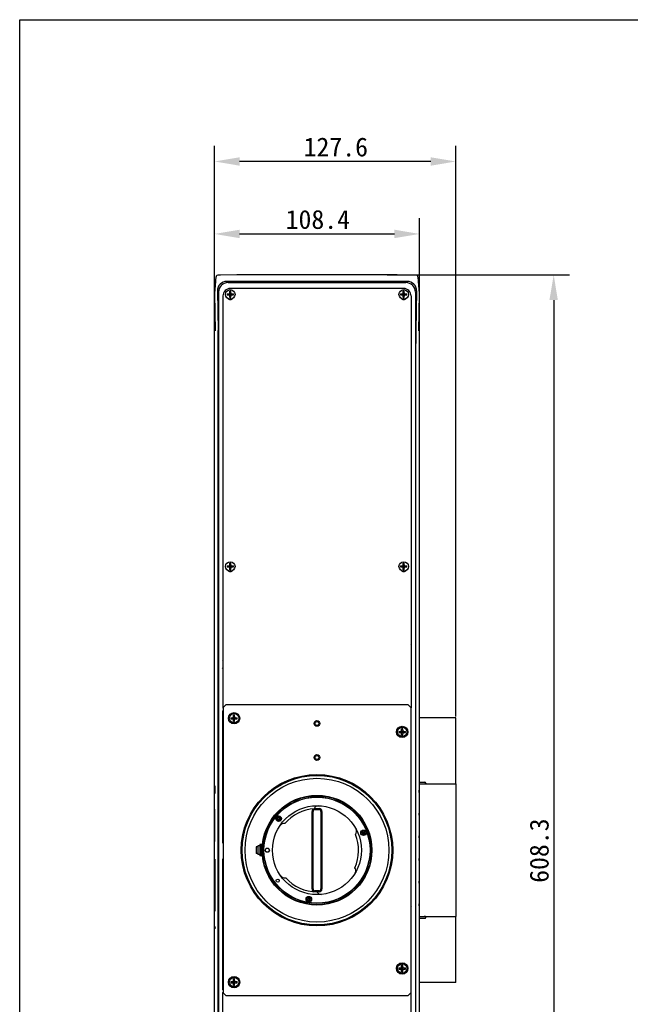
# Model space of a CAD drawing. Header units: millimetres. Extents: x 27 to 414, y 27 to 296.
# Tile 2 of 12: x 27 to 124, y 140 to 296. Entities that reach past the tile are written whole.
import ezdxf

# ---------------------------------------------------------------- set-up
doc = ezdxf.new("R2010")
doc.units = ezdxf.units.MM
doc.header["$LTSCALE"] = 23.1
doc.header["$PDMODE"] = 3
doc.header["$PDSIZE"] = 8
doc.layers.get('0').update_dxf_attribs({"linetype": 'CONTINUOUS'})
doc.layers.get('Defpoints').update_dxf_attribs({"linetype": 'CONTINUOUS'})
for name, color, linetype in [('00_COMPONENTS', 7, 'CONTINUOUS'), ('03_ALL_AXES', 7, 'CONTINUOUS'), ('09_ALL_ROUNDS', 7, 'CONTINUOUS'), ('20_ALL_FEATURES', 7, 'CONTINUOUS'), ('51__DRAFT_DIMS', 7, 'CONTINUOUS'), ('NONE', 7, 'CONTINUOUS'), ('NONE_2', 7, 'CONTINUOUS'), ('NONE_3', 7, 'CONTINUOUS'), ('NONE_4', 7, 'CONTINUOUS')]:
    doc.layers.add(name, color=color, linetype=linetype)
doc.styles.get("Standard").update_dxf_attribs({"font": 'simfang.ttf'})
doc.dimstyles.new('DIMSTYLE_1', dxfattribs={"dimtxt": 3, "dimasz": 3, "dimexe": 2.5, "dimexo": 0.5, "dimgap": 0.75, "dimtad": 1, "dimdec": 1, "dimlfac": 3.333333, "dimdsep": 46, "dimtxsty": 'STANDARD', "dimblk": '_FILLED', "dimblk1": '_FILLED', "dimblk2": '_FILLED', "dimcen": 0.09, "dimclrt": 3, "dimadec": 1, "dimazin": 2, "dimtp": 0.8, "dimtm": 0.8, "dimtfac": 1, "dimtdec": 1, "dimtofl": 0, "dimtmove": 0, "dimatfit": 3, "dimldrblk": '_FILLED', "dimfxl": 1, "dimtolj": 1, "dimarcsym": 0})

# ---------------------------------------------------------------- blocks, each defined once
blk = doc.blocks.new('*D1')
at = {"layer": '51__DRAFT_DIMS', "color": 8, "lineweight": -2}
for p, q in [((85.7, 255.85), (114.57, 255.85)), ((112.07, 251.85), (112.07, 77.37)), ((85.7, 73.37), (114.57, 73.37))]:
    blk.add_line(p, q, dxfattribs=at)
at = {"layer": '51__DRAFT_DIMS', "color": 8}
for points in [[(112.73, 251.85), (111.4, 251.85), (112.07, 255.85)], [(111.4, 77.37), (112.73, 77.37), (112.07, 73.37)]]:
    blk.add_solid(points, dxfattribs=at)
at = {"layer": 'Defpoints', "color": 0}
for p in [(85.2, 255.85), (85.2, 73.37), (112.07, 73.37)]:
    blk.add_point(p, dxfattribs=at)
at = {"layer": '51__DRAFT_DIMS', "color": 0, "insert": (108.27, 164.54), "char_height": 3, "attachment_point": 2, "rotation": 90}
blk.add_mtext('\\A1;608.3', dxfattribs=at)
blk = doc.blocks.new('_FILLED')
at = {"color": 0, "linetype": 'ByBlock'}
blk.add_solid([(0, 0), (-1, 0.167), (-1, -0.167)], dxfattribs=at)
blk = doc.blocks.new('*D2')
at = {"layer": '51__DRAFT_DIMS', "color": 8, "lineweight": -2}
for p, q in [((58.31, 252.5), (58.31, 264.84)), ((90.83, 252.5), (90.83, 264.84)), ((62.31, 262.34), (86.83, 262.34))]:
    blk.add_line(p, q, dxfattribs=at)
at = {"layer": '51__DRAFT_DIMS', "color": 8}
for points in [[(62.31, 263.01), (62.31, 261.67), (58.31, 262.34)], [(86.83, 261.67), (86.83, 263.01), (90.83, 262.34)]]:
    blk.add_solid(points, dxfattribs=at)
at = {"layer": 'Defpoints', "color": 0}
for p in [(90.83, 262.34), (58.31, 252), (90.83, 252)]:
    blk.add_point(p, dxfattribs=at)
at = {"layer": '51__DRAFT_DIMS', "color": 0, "insert": (74.7, 266.14), "char_height": 3, "attachment_point": 2}
blk.add_mtext('\\A1;108.4', dxfattribs=at)
blk = doc.blocks.new('*D8')
at = {"layer": '51__DRAFT_DIMS', "color": 8, "lineweight": -2}
for p, q in [((58.31, 243.75), (58.31, 276.33)), ((96.59, 185.81), (96.59, 276.33)), ((92.59, 273.83), (62.31, 273.83))]:
    blk.add_line(p, q, dxfattribs=at)
at = {"layer": '51__DRAFT_DIMS', "color": 8}
for points in [[(62.31, 274.49), (62.31, 273.16), (58.31, 273.83)], [(92.59, 273.16), (92.59, 274.49), (96.59, 273.83)]]:
    blk.add_solid(points, dxfattribs=at)
at = {"layer": 'Defpoints', "color": 0}
for p in [(58.31, 273.83), (58.31, 243.25), (96.59, 185.31)]:
    blk.add_point(p, dxfattribs=at)
at = {"layer": '51__DRAFT_DIMS', "color": 0, "insert": (77.55, 277.63), "char_height": 3, "attachment_point": 2}
blk.add_mtext('\\A1;127.6', dxfattribs=at)

msp = doc.modelspace()

# ---------------------------------------------------------------- linework, layer by layer
msp.add_lwpolyline([(27.461, 296.312), (410.878, 296.312), (410.878, 27.057), (27.461, 27.057)], close=True)
at = {"layer": '00_COMPONENTS', "color": 7}
for p, q in [((58.477, 254.849), (58.306, 252.896)), ((58.482, 254.907), (58.477, 254.854)), ((58.87, 255.775), (58.709, 255.743)), ((61.855, 255.835), (59.286, 255.791)), ((88.871, 254.816), (60.261, 254.816)), ((60.466, 254.612), (88.666, 254.612)), ((85.198, 255.85), (63.934, 255.85)), ((89.846, 255.791), (87.277, 255.835)), ((90.423, 255.743), (90.262, 255.775)), ((90.826, 252.896), (90.655, 254.849)), ((58.788, 253.29), (58.897, 247.027)), ((58.966, 253.112), (58.966, 76.111)), ((60.736, 253.022), (60.736, 253.266)), ((60.916, 253.098), (60.736, 253.098)), ((88.279, 253.697), (60.852, 253.697)), ((60.916, 253.022), (60.916, 253.266)), ((88.216, 253.022), (88.216, 253.266)), ((88.396, 253.098), (88.216, 253.098)), ((88.396, 253.022), (88.396, 253.266)), ((90.166, 253.112), (90.166, 76.111)), ((90.344, 253.29), (90.235, 247.027)), ((58.306, 252.899), (58.409, 246.984)), ((58.306, 76.325), (58.306, 252.003)), ((59.652, 252.497), (59.652, 187.202)), ((60.312, 252.842), (60.556, 252.842)), ((60.312, 252.662), (60.556, 252.662)), ((60.48, 252.662), (60.48, 252.842)), ((60.683, 252.609), (60.969, 252.894)), ((60.969, 252.609), (60.683, 252.894)), ((60.736, 252.662), (60.736, 252.842)), ((60.916, 252.842), (60.736, 252.842)), ((60.916, 252.752), (60.736, 252.752)), ((60.916, 252.662), (60.736, 252.662)), ((60.736, 252.238), (60.736, 252.482)), ((60.916, 252.406), (60.736, 252.406)), ((60.826, 252.662), (60.826, 252.842)), ((60.916, 252.662), (60.916, 252.842)), ((60.916, 252.238), (60.916, 252.482)), ((61.096, 252.842), (61.34, 252.842)), ((61.096, 252.662), (61.34, 252.662)), ((61.172, 252.662), (61.172, 252.842)), ((87.792, 252.842), (88.036, 252.842)), ((87.792, 252.662), (88.036, 252.662)), ((87.96, 252.662), (87.96, 252.842)), ((88.163, 252.609), (88.449, 252.894)), ((88.449, 252.609), (88.163, 252.894)), ((88.216, 252.662), (88.216, 252.842)), ((88.396, 252.842), (88.216, 252.842)), ((88.396, 252.752), (88.216, 252.752)), ((88.396, 252.662), (88.216, 252.662)), ((88.216, 252.238), (88.216, 252.482)), ((88.396, 252.406), (88.216, 252.406)), ((88.306, 252.662), (88.306, 252.842)), ((88.396, 252.662), (88.396, 252.842)), ((88.396, 252.238), (88.396, 252.482)), ((88.576, 252.842), (88.82, 252.842)), ((88.576, 252.662), (88.82, 252.662)), ((88.652, 252.662), (88.652, 252.842)), ((89.479, 252.497), (89.479, 187.202)), ((90.723, 246.984), (90.826, 252.899)), ((90.826, 175.112), (90.826, 252.003)), ((58.912, 84.254), (58.912, 244.969)), ((90.22, 84.254), (90.22, 244.969)), ((60.312, 209.702), (60.556, 209.702)), ((60.312, 209.522), (60.556, 209.522)), ((60.48, 209.522), (60.48, 209.702)), ((60.683, 209.469), (60.969, 209.754)), ((60.969, 209.469), (60.683, 209.754)), ((60.736, 209.882), (60.736, 210.126)), ((60.916, 209.958), (60.736, 209.958)), ((60.736, 209.522), (60.736, 209.702)), ((60.916, 209.702), (60.736, 209.702)), ((60.916, 209.612), (60.736, 209.612)), ((60.916, 209.522), (60.736, 209.522)), ((60.736, 209.098), (60.736, 209.342)), ((60.916, 209.266), (60.736, 209.266)), ((60.826, 209.522), (60.826, 209.702)), ((60.916, 209.882), (60.916, 210.126)), ((60.916, 209.522), (60.916, 209.702)), ((60.916, 209.098), (60.916, 209.342)), ((61.096, 209.702), (61.34, 209.702)), ((61.096, 209.522), (61.34, 209.522)), ((61.172, 209.522), (61.172, 209.702)), ((87.792, 209.702), (88.036, 209.702)), ((87.792, 209.522), (88.036, 209.522)), ((87.96, 209.522), (87.96, 209.702)), ((88.163, 209.469), (88.449, 209.754)), ((88.449, 209.469), (88.163, 209.754)), ((88.216, 209.882), (88.216, 210.126)), ((88.396, 209.958), (88.216, 209.958)), ((88.216, 209.522), (88.216, 209.702)), ((88.396, 209.702), (88.216, 209.702)), ((88.396, 209.612), (88.216, 209.612)), ((88.396, 209.522), (88.216, 209.522)), ((88.216, 209.098), (88.216, 209.342)), ((88.396, 209.266), (88.216, 209.266)), ((88.306, 209.522), (88.306, 209.702)), ((88.396, 209.882), (88.396, 210.126)), ((88.396, 209.522), (88.396, 209.702)), ((88.396, 209.098), (88.396, 209.342)), ((88.576, 209.702), (88.82, 209.702)), ((88.576, 209.522), (88.82, 209.522)), ((88.652, 209.522), (88.652, 209.702)), ((60.133, 187.652), (59.716, 187.235)), ((88.999, 187.652), (60.133, 187.652)), ((89.416, 187.235), (88.999, 187.652)), ((59.592, 186.517), (59.592, 175.712)), ((59.652, 187.202), (59.716, 187.138)), ((59.716, 187.235), (59.716, 141.989)), ((89.416, 187.235), (89.416, 141.989)), ((89.416, 187.138), (89.479, 187.202)), ((96.586, 185.612), (90.826, 185.612)), ((96.586, 175.112), (96.586, 185.612)), ((87.552, 183.452), (87.796, 183.452)), ((87.552, 183.272), (87.796, 183.272)), ((87.72, 183.272), (87.72, 183.452)), ((87.923, 183.219), (88.209, 183.504)), ((88.209, 183.219), (87.923, 183.504)), ((87.976, 183.632), (87.976, 183.876)), ((88.156, 183.708), (87.976, 183.708)), ((87.976, 183.272), (87.976, 183.452)), ((88.156, 183.452), (87.976, 183.452)), ((88.156, 183.362), (87.976, 183.362)), ((88.156, 183.272), (87.976, 183.272)), ((87.976, 182.848), (87.976, 183.092)), ((88.156, 183.016), (87.976, 183.016)), ((88.066, 183.272), (88.066, 183.452)), ((88.156, 183.632), (88.156, 183.876)), ((88.156, 183.272), (88.156, 183.452)), ((88.156, 182.848), (88.156, 183.092)), ((88.336, 183.452), (88.58, 183.452)), ((88.336, 183.272), (88.58, 183.272)), ((88.412, 183.272), (88.412, 183.452)), ((59.589, 175.712), (59.589, 172.712)), ((59.589, 175.712), (59.592, 175.712)), ((90.766, 175.112), (90.766, 154.112)), ((90.766, 175.112), (96.586, 175.112)), ((90.826, 175.412), (91.666, 175.412)), ((91.816, 175.262), (91.816, 175.252)), ((96.586, 175.112), (96.586, 154.112)), ((59.686, 174.653), (59.589, 174.653)), ((59.686, 173.771), (59.589, 173.771)), ((59.686, 173.612), (59.686, 174.657)), ((59.686, 174.657), (59.716, 174.657)), ((59.686, 173.612), (59.716, 173.612)), ((59.589, 172.712), (59.592, 172.712)), ((59.592, 172.712), (59.592, 165.74)), ((58.357, 166.043), (58.357, 171.047)), ((58.357, 171.047), (58.418, 171.047)), ((73.786, 158.462), (73.786, 170.762)), ((73.936, 158.462), (73.936, 170.762)), ((74.236, 171.212), (74.896, 171.212)), ((74.236, 171.062), (74.896, 171.062)), ((75.196, 170.762), (75.196, 158.462)), ((75.346, 170.762), (75.346, 158.462)), ((58.418, 166.043), (58.357, 166.043)), ((58.356, 154.967), (58.356, 163.187)), ((58.356, 163.187), (58.401, 163.187)), ((58.401, 163.187), (58.401, 154.967)), ((59.592, 163.247), (59.592, 142.706)), ((74.896, 158.162), (74.236, 158.162)), ((74.896, 158.012), (74.56, 158.012)), ((58.401, 154.967), (58.356, 154.967)), ((90.766, 154.112), (96.586, 154.112)), ((90.826, 76.325), (90.826, 154.112)), ((90.826, 153.812), (91.666, 153.812)), ((91.816, 153.962), (91.816, 153.971)), ((96.586, 143.612), (96.586, 154.112)), ((58.399, 152.467), (58.4, 152.45)), ((58.4, 152.45), (58.401, 152.43)), ((58.401, 152.43), (58.402, 152.407)), ((58.402, 152.407), (58.403, 152.382)), ((58.403, 152.382), (58.404, 152.353)), ((58.404, 152.353), (58.405, 152.322)), ((58.405, 152.322), (58.406, 152.289)), ((58.406, 152.289), (58.407, 152.252)), ((87.552, 145.952), (87.796, 145.952)), ((87.552, 145.772), (87.796, 145.772)), ((87.72, 145.772), (87.72, 145.952)), ((88.209, 145.719), (87.923, 146.004)), ((87.923, 145.719), (88.209, 146.004)), ((87.976, 146.132), (87.976, 146.376)), ((88.156, 146.208), (87.976, 146.208)), ((87.976, 145.772), (87.976, 145.952)), ((88.156, 145.952), (87.976, 145.952)), ((88.156, 145.862), (87.976, 145.862)), ((88.156, 145.772), (87.976, 145.772)), ((87.976, 145.348), (87.976, 145.592)), ((88.156, 145.516), (87.976, 145.516)), ((88.066, 145.772), (88.066, 145.952)), ((88.156, 146.132), (88.156, 146.376)), ((88.156, 145.772), (88.156, 145.952)), ((88.156, 145.348), (88.156, 145.592)), ((88.336, 145.952), (88.58, 145.952)), ((88.336, 145.772), (88.58, 145.772)), ((88.412, 145.772), (88.412, 145.952)), ((96.586, 143.612), (90.826, 143.612)), ((59.716, 142.085), (59.652, 142.022)), ((59.652, 76.726), (59.652, 142.022)), ((59.716, 141.989), (60.133, 141.572)), ((60.133, 141.572), (88.999, 141.572)), ((88.999, 141.572), (89.416, 141.989)), ((89.479, 142.022), (89.416, 142.085)), ((89.479, 76.726), (89.479, 142.022))]:
    msp.add_line(p, q, dxfattribs=at)
at = {"layer": '00_COMPONENTS', "color": 4}
for p, q in [((60.712, 208.826), (60.749, 208.863)), ((89.479, 198.392), (89.554, 198.467)), ((89.479, 197.204), (89.554, 197.279)), ((59.577, 194.624), (59.652, 194.699)), ((59.577, 193.436), (59.652, 193.511)), ((89.416, 155.562), (89.554, 155.701))]:
    msp.add_line(p, q, dxfattribs=at)
at = {"layer": '00_COMPONENTS', "color": 7}
for points in [[(58.534, 255.344), (58.52, 255.251), (58.507, 255.148), (58.494, 255.033), (58.482, 254.907)], [(58.577, 255.556), (58.562, 255.495), (58.548, 255.425), (58.534, 255.344)], [(58.698, 255.742), (58.674, 255.734), (58.645, 255.711), (58.623, 255.681), (58.606, 255.646), (58.592, 255.605), (58.577, 255.556)], [(90.59, 255.392), (90.578, 255.456), (90.566, 255.512), (90.554, 255.56), (90.541, 255.603), (90.528, 255.638), (90.515, 255.668), (90.5, 255.694), (90.48, 255.718), (90.454, 255.735), (90.434, 255.742)], [(90.635, 255.058), (90.624, 255.154), (90.613, 255.241), (90.601, 255.32), (90.59, 255.392)], [(90.655, 254.854), (90.646, 254.955), (90.635, 255.058)], [(58.396, 152.504), (58.396, 152.504), (58.396, 152.503), (58.397, 152.5), (58.397, 152.497), (58.397, 152.492), (58.398, 152.487), (58.398, 152.481), (58.399, 152.474), (58.399, 152.467)], [(58.407, 152.252), (58.408, 152.213), (58.408, 152.192)]]:
    msp.add_lwpolyline(points, dxfattribs=at)
for centre, radius in [((60.826, 252.752), 0.75), ((88.306, 252.752), 0.75), ((60.826, 209.612), 0.75), ((88.306, 209.612), 0.75), ((61.426, 185.537), 0.9), ((74.566, 184.712), 0.45), ((74.566, 184.712), 0.3), ((88.066, 183.362), 0.9), ((88.066, 183.362), 0.75), ((74.566, 179.312), 0.45), ((74.566, 179.312), 0.3), ((74.566, 164.612), 12), ((74.566, 164.612), 11.85), ((74.566, 164.612), 11.4), ((74.566, 164.612), 8.7), ((74.566, 164.612), 8.64), ((74.566, 164.612), 8.445), ((88.066, 145.862), 0.9), ((88.066, 145.862), 0.75), ((61.426, 143.687), 0.9)]:
    msp.add_circle(centre, radius, dxfattribs=at)
for centre, radius, start, end in [((60.852, 252.497), 1.2, 90, 180), ((60.556, 253.022), 0.18, 270, 360), ((60.826, 249.745), 3.521, 88.53575, 91.46425), ((61.096, 253.022), 0.18, 180, 270), ((88.036, 253.022), 0.18, 270, 360), ((88.306, 249.745), 3.521, 88.53575, 91.46425), ((88.279, 252.497), 1.2, 0, 90), ((88.576, 253.022), 0.18, 180, 270), ((63.833, 252.752), 3.522, 178.53569, 181.46431), ((60.826, 252.452), 0.525, 219.29674, 320.70326), ((60.556, 252.482), 0.18, 0, 90), ((60.826, 255.758), 3.521, 268.53575, 271.46425), ((61.096, 252.482), 0.18, 90, 180), ((57.819, 252.752), 3.522, 358.53569, 1.46431), ((91.313, 252.752), 3.522, 178.53569, 181.46431), ((88.306, 252.452), 0.525, 219.29674, 320.70326), ((88.036, 252.482), 0.18, 0, 90), ((88.306, 255.758), 3.521, 268.53575, 271.46425), ((88.576, 252.482), 0.18, 90, 180), ((85.299, 252.752), 3.522, 358.53569, 1.46431), ((63.833, 209.612), 3.522, 178.53569, 181.46431), ((60.556, 209.882), 0.18, 270, 360), ((60.556, 209.342), 0.18, 0, 90), ((60.826, 206.605), 3.521, 88.53575, 91.46425), ((61.096, 209.882), 0.18, 180, 270), ((61.096, 209.342), 0.18, 90, 180), ((57.819, 209.612), 3.522, 358.53569, 1.46431), ((91.313, 209.612), 3.522, 178.53569, 181.46431), ((88.036, 209.882), 0.18, 270, 360), ((88.036, 209.342), 0.18, 0, 90), ((88.306, 206.605), 3.521, 88.53575, 91.46425), ((88.576, 209.882), 0.18, 180, 270), ((88.576, 209.342), 0.18, 90, 180), ((85.299, 209.612), 3.522, 358.53569, 1.46431), ((60.826, 209.312), 0.525, 219.29674, 320.70326), ((60.826, 212.618), 3.521, 268.53575, 271.46425), ((88.306, 209.312), 0.525, 219.29674, 320.70326), ((88.306, 212.618), 3.521, 268.53575, 271.46425), ((91.073, 183.362), 3.522, 178.53569, 181.46431), ((87.796, 183.632), 0.18, 270, 360), ((87.796, 183.092), 0.18, 0, 90), ((88.066, 180.355), 3.521, 88.53575, 91.46425), ((88.066, 186.368), 3.521, 268.53575, 271.46425), ((88.336, 183.632), 0.18, 180, 270), ((88.336, 183.092), 0.18, 90, 180), ((85.059, 183.362), 3.522, 358.53569, 1.46431), ((60.489, 175.163), 0.9, 151.48665, 180), ((91.505, 175.671), 0.555, 283.32386, 287.06484), ((91.666, 175.262), 0.15, 0, 90), ((125.61, 173.614), 34.853, 179.73878, 180.00347), ((127.126, 173.611), 36.368, 179.99922, 180.12529), ((120.705, 173.591), 29.947, 180.11413, 180.54652), ((60.489, 173.261), 0.9, 180, 210.81275), ((74.236, 170.762), 0.45, 104.60196, 180), ((74.236, 170.762), 0.3, 90, 180), ((74.236, 170.762), 0.45, 90, 103.16197), ((74.896, 170.762), 0.45, 0, 90), ((74.896, 170.762), 0.3, 0, 90), ((125.61, 170.014), 34.853, 179.73878, 180.00347), ((127.126, 170.011), 36.368, 179.99922, 180.12529), ((120.705, 169.991), 29.947, 180.11413, 180.54652), ((125.61, 166.414), 34.853, 179.73878, 180.00347), ((127.126, 166.411), 36.368, 179.99922, 180.12529), ((120.705, 166.391), 29.947, 180.11413, 180.54652), ((125.61, 162.814), 34.853, 179.73878, 180.00347), ((127.126, 162.811), 36.368, 179.99922, 180.12529), ((120.705, 162.791), 29.947, 180.11413, 180.54652), ((125.61, 159.214), 34.853, 179.73878, 180.00347), ((74.236, 158.462), 0.45, 180, 254.31647), ((74.236, 158.462), 0.3, 180, 270), ((74.896, 158.462), 0.45, 270, 360), ((74.896, 158.462), 0.3, 270, 360), ((127.126, 159.211), 36.368, 179.99922, 180.12529), ((120.705, 159.191), 29.947, 180.11413, 180.54652), ((125.61, 155.614), 34.853, 179.73878, 180.00347), ((127.126, 155.611), 36.368, 179.99922, 180.12529), ((120.705, 155.591), 29.947, 180.11413, 180.54652), ((91.505, 153.552), 0.555, 72.93516, 76.67614), ((91.666, 153.962), 0.15, 270, 360), ((91.073, 145.862), 3.522, 178.53569, 181.46431), ((87.796, 146.132), 0.18, 270, 360), ((87.796, 145.592), 0.18, 0, 90), ((88.066, 142.855), 3.521, 88.53575, 91.46425), ((88.066, 148.868), 3.521, 268.53575, 271.46425), ((88.336, 146.132), 0.18, 180, 270), ((88.336, 145.592), 0.18, 90, 180), ((85.059, 145.862), 3.522, 358.53569, 1.46431)]:
    msp.add_arc(centre, radius, start, end, dxfattribs=at)
for centre, major_axis, ratio, start_param, end_param in [((60.288, 253.29), (-0.599, 1.411), 0.9751956, -0.3924706, 1.1780211), ((60.466, 253.111), (1.061, -1.061), 0.9996955, 2.3563468, 3.9268385), ((88.666, 253.111), (1.061, 1.061), 0.9996955, -0.7852459, 0.7852459), ((88.844, 253.29), (0.599, 1.411), 0.9751956, -1.1780211, 0.3924706), ((58.861, 244.969), (0, 2.91), 0.0174551, -1.5707963, -0.7853982), ((90.271, 244.969), (0, 2.91), 0.0174551, 0.7853982, 1.5707963), ((59.877, 186.532), (0.212, -0.212), 0.9996955, 2.926793, 3.9268385), ((59.742, 184.564), (0.15, 0), 0.0174551, -1.9685534, -1.5707963), ((59.742, 165.526), (0.15, 0), 0.0174551, 1.5707963, 1.9685534), ((59.742, 163.697), (0.15, 0), 0.0174551, -1.9685534, -1.5707963), ((59.877, 142.692), (0.212, 0.212), 0.9996955, -3.9268385, -2.926793)]:
    msp.add_ellipse(centre, major_axis=major_axis, ratio=ratio, start_param=start_param, end_param=end_param, dxfattribs=at)
for points, knots in [([(59.286, 255.791), (59.19, 255.789), (59.052, 255.782), (58.912, 255.783), (58.87, 255.775)], [0, 0, 0, 0, 0.6887019, 1, 1, 1, 1]), ([(63.934, 255.85), (63.743, 255.85), (63.05, 255.849), (62.357, 255.844), (61.855, 255.835)], [0, 0, 0, 0, 0.2759229, 1, 1, 1, 1]), ([(87.277, 255.835), (87.128, 255.838), (86.435, 255.848), (85.742, 255.85), (85.198, 255.85)], [0, 0, 0, 0, 0.2143326, 1, 1, 1, 1]), ([(90.226, 255.779), (90.206, 255.78), (90.079, 255.786), (89.952, 255.789), (89.846, 255.791)], [0, 0, 0, 0, 0.1570723, 1, 1, 1, 1]), ([(90.262, 255.775), (90.26, 255.775), (90.248, 255.777), (90.236, 255.778), (90.226, 255.779)], [0, 0, 0, 0, 0.1636793, 1, 1, 1, 1]), ([(90.826, 252.897), (90.826, 252.916), (90.799, 252.938), (90.774, 252.94), (90.766, 252.94)], [0, 0, 0, 0, 0.6992385, 1, 1, 1, 1]), ([(91.767, 175.187), (91.761, 175.182), (91.73, 175.162), (91.696, 175.149), (91.668, 175.14)], [0, 0, 0, 0, 0.2072529, 1, 1, 1, 1]), ([(91.816, 175.255), (91.815, 175.249), (91.808, 175.222), (91.786, 175.2), (91.767, 175.187)], [0, 0, 0, 0, 0.1972792, 1, 1, 1, 1]), ([(91.812, 175.206), (91.809, 175.182), (91.802, 175.149), (91.78, 175.115), (91.769, 175.112)], [0, 0, 0, 0, 0.6939171, 1, 1, 1, 1]), ([(91.816, 175.252), (91.816, 175.249), (91.815, 175.233), (91.814, 175.218), (91.812, 175.206)], [0, 0, 0, 0, 0.2282436, 1, 1, 1, 1]), ([(58.359, 173.582), (58.355, 173.582), (58.359, 173.606), (58.352, 173.632), (58.353, 173.695), (58.35, 173.771), (58.349, 173.866), (58.348, 174.015), (58.347, 174.214), (58.348, 174.412), (58.349, 174.561), (58.35, 174.657), (58.353, 174.732), (58.352, 174.793), (58.359, 174.818), (58.355, 174.842), (58.359, 174.842)], [0, 0, 0, 0, 0.0091747, 0.0368463, 0.0832778, 0.1460545, 0.2221863, 0.309017, 0.5019591, 0.6937462, 0.7809527, 0.857454, 0.9195005, 0.964627, 0.9912411, 1, 1, 1, 1]), ([(58.359, 174.842), (58.362, 174.842), (58.358, 174.817), (58.365, 174.791), (58.364, 174.729), (58.367, 174.653), (58.368, 174.557), (58.369, 174.408), (58.37, 174.29), (58.37, 174.209)], [0, 0, 0, 0, 0.0182778, 0.073405, 0.1659055, 0.290969, 0.4426382, 0.6156218, 1, 1, 1, 1]), ([(58.37, 174.209), (58.37, 174.129), (58.369, 174.011), (58.368, 173.862), (58.367, 173.767), (58.364, 173.692), (58.365, 173.63), (58.358, 173.605), (58.362, 173.582), (58.359, 173.582)], [0, 0, 0, 0, 0.385083, 0.5601822, 0.7137866, 0.8383678, 0.9289758, 0.9824133, 1, 1, 1, 1]), ([(90.758, 173.773), (90.758, 173.805), (90.759, 173.917), (90.76, 174.03), (90.762, 174.111)], [0, 0, 0, 0, 0.2829934, 1, 1, 1, 1]), ([(90.758, 170.173), (90.758, 170.205), (90.759, 170.317), (90.76, 170.43), (90.762, 170.511)], [0, 0, 0, 0, 0.2829934, 1, 1, 1, 1]), ([(90.758, 166.573), (90.758, 166.605), (90.759, 166.717), (90.76, 166.83), (90.762, 166.911)], [0, 0, 0, 0, 0.2829934, 1, 1, 1, 1]), ([(90.758, 162.973), (90.758, 163.005), (90.759, 163.117), (90.76, 163.23), (90.762, 163.311)], [0, 0, 0, 0, 0.2829934, 1, 1, 1, 1]), ([(90.758, 159.373), (90.758, 159.405), (90.759, 159.517), (90.76, 159.63), (90.762, 159.711)], [0, 0, 0, 0, 0.2829934, 1, 1, 1, 1]), ([(90.758, 155.773), (90.758, 155.805), (90.759, 155.917), (90.76, 156.03), (90.762, 156.111)], [0, 0, 0, 0, 0.2829934, 1, 1, 1, 1]), ([(91.633, 154.093), (91.627, 154.094), (91.6, 154.1), (91.574, 154.104), (91.553, 154.106)], [0, 0, 0, 0, 0.2375189, 1, 1, 1, 1]), ([(91.767, 154.037), (91.761, 154.041), (91.73, 154.061), (91.696, 154.074), (91.668, 154.083)], [0, 0, 0, 0, 0.2072529, 1, 1, 1, 1]), ([(91.816, 153.968), (91.815, 153.974), (91.808, 154.002), (91.786, 154.023), (91.767, 154.037)], [0, 0, 0, 0, 0.1972792, 1, 1, 1, 1]), ([(91.812, 154.017), (91.809, 154.042), (91.802, 154.075), (91.78, 154.109), (91.769, 154.111)], [0, 0, 0, 0, 0.6939171, 1, 1, 1, 1]), ([(91.816, 153.971), (91.816, 153.974), (91.815, 153.99), (91.814, 154.005), (91.812, 154.017)], [0, 0, 0, 0, 0.2282436, 1, 1, 1, 1])]:
    msp.add_open_spline(points, degree=3, knots=knots, dxfattribs=at)
at = {"layer": '03_ALL_AXES', "color": 7}
for centre in [(61.426, 185.537), (61.426, 143.687)]:
    msp.add_circle(centre, 0.75, dxfattribs=at)
at = {"layer": '09_ALL_ROUNDS', "color": 7}
for p, q in [((61.336, 185.807), (61.336, 186.051)), ((61.516, 185.807), (61.516, 186.051)), ((60.912, 185.627), (61.156, 185.627)), ((60.912, 185.447), (61.156, 185.447)), ((61.336, 185.627), (61.283, 185.679)), ((61.336, 185.447), (61.283, 185.394)), ((61.336, 185.447), (61.336, 185.627)), ((61.516, 185.627), (61.336, 185.627)), ((61.516, 185.447), (61.336, 185.447)), ((61.336, 185.023), (61.336, 185.267)), ((61.516, 185.627), (61.569, 185.679)), ((61.516, 185.447), (61.516, 185.627)), ((61.516, 185.447), (61.569, 185.394)), ((61.516, 185.023), (61.516, 185.267)), ((61.696, 185.627), (61.94, 185.627)), ((61.696, 185.447), (61.94, 185.447)), ((60.912, 143.777), (61.156, 143.777)), ((61.336, 143.777), (61.283, 143.829)), ((61.336, 143.957), (61.336, 144.201)), ((61.336, 143.597), (61.336, 143.777)), ((61.516, 143.777), (61.336, 143.777)), ((61.516, 143.957), (61.516, 144.201)), ((61.516, 143.777), (61.569, 143.829)), ((61.516, 143.597), (61.516, 143.777)), ((61.696, 143.777), (61.94, 143.777)), ((60.912, 143.597), (61.156, 143.597)), ((61.336, 143.597), (61.283, 143.544)), ((61.516, 143.597), (61.336, 143.597)), ((61.336, 143.173), (61.336, 143.417)), ((61.516, 143.597), (61.569, 143.544)), ((61.516, 143.173), (61.516, 143.417)), ((61.696, 143.597), (61.94, 143.597))]:
    msp.add_line(p, q, dxfattribs=at)
for centre, start, end in [((61.156, 185.807), 270, 360), ((61.696, 185.807), 180, 270), ((61.156, 185.267), 0, 90), ((61.696, 185.267), 90, 180), ((61.156, 143.957), 270, 360), ((61.696, 143.957), 180, 270), ((61.156, 143.417), 0, 90), ((61.696, 143.417), 90, 180)]:
    msp.add_arc(centre, 0.18, start, end, dxfattribs=at)
at = {"layer": '20_ALL_FEATURES', "color": 7}
for p, q in [((61.516, 185.883), (61.336, 185.883)), ((61.08, 185.447), (61.08, 185.627)), ((61.336, 185.447), (61.516, 185.627)), ((61.516, 185.447), (61.336, 185.627)), ((61.516, 185.537), (61.336, 185.537)), ((61.516, 185.191), (61.336, 185.191)), ((61.426, 185.447), (61.426, 185.627)), ((61.772, 185.447), (61.772, 185.627)), ((61.08, 143.597), (61.08, 143.777)), ((61.516, 144.033), (61.336, 144.033)), ((61.516, 143.597), (61.336, 143.777)), ((61.336, 143.597), (61.516, 143.777)), ((61.516, 143.687), (61.336, 143.687)), ((61.426, 143.597), (61.426, 143.777)), ((61.772, 143.597), (61.772, 143.777)), ((61.516, 143.341), (61.336, 143.341))]:
    msp.add_line(p, q, dxfattribs=at)
for centre, radius, start, end in [((61.426, 182.53), 3.521, 88.53575, 91.46425), ((64.433, 185.537), 3.522, 178.53569, 181.46431), ((61.426, 188.543), 3.521, 268.53575, 271.46425), ((58.419, 185.537), 3.522, 358.53569, 1.46431), ((64.433, 143.687), 3.522, 178.53569, 181.46431), ((61.426, 140.68), 3.521, 88.53575, 91.46425), ((58.419, 143.687), 3.522, 358.53569, 1.46431), ((61.426, 146.693), 3.521, 268.53575, 271.46425)]:
    msp.add_arc(centre, radius, start, end, dxfattribs=at)
at = {"layer": 'NONE', "color": 7}
for p, q in [((68.365, 169.676), (68.1, 169.676)), ((68.1, 169.556), (68.365, 169.556)), ((68.425, 170.001), (68.425, 169.736)), ((68.425, 169.496), (68.425, 169.231)), ((68.545, 169.736), (68.545, 170.001)), ((68.545, 169.231), (68.545, 169.496)), ((68.871, 169.676), (68.605, 169.676)), ((68.605, 169.556), (68.871, 169.556)), ((81.576, 167.516), (81.806, 167.384)), ((81.866, 167.488), (81.636, 167.62)), ((81.828, 167.302), (81.695, 167.072)), ((81.799, 167.012), (81.932, 167.242)), ((82.081, 167.739), (81.948, 167.509)), ((82.014, 167.264), (82.244, 167.131)), ((82.052, 167.449), (82.185, 167.679)), ((82.304, 167.235), (82.074, 167.368)), ((73.139, 156.836), (72.909, 156.703)), ((72.969, 156.599), (73.199, 156.732)), ((73.028, 157.147), (73.16, 156.918)), ((73.264, 156.978), (73.132, 157.207)), ((73.28, 156.71), (73.413, 156.48)), ((73.576, 157.088), (73.346, 156.956)), ((73.517, 156.54), (73.384, 156.77)), ((73.406, 156.852), (73.636, 156.984))]:
    msp.add_line(p, q, dxfattribs=at)
for centre in [(68.485, 169.616), (81.94, 167.376), (73.272, 156.844)]:
    msp.add_circle(centre, 0.39, dxfattribs=at)
for centre, start, end in [((68.365, 169.736), 270, 360), ((68.365, 169.496), 0, 90), ((68.605, 169.736), 180, 270), ((68.605, 169.496), 90, 180), ((81.776, 167.332), 330, 60), ((81.896, 167.539), 240, 330), ((81.984, 167.212), 60, 150), ((82.104, 167.419), 150, 240), ((73.109, 156.888), 300, 30), ((73.229, 156.68), 30, 120), ((73.316, 157.008), 210, 300), ((73.436, 156.8), 120, 210)]:
    msp.add_arc(centre, 0.06, start, end, dxfattribs=at)
at = {"layer": 'NONE_2', "color": 7}
for p, q in [((65.491, 165.512), (65.491, 163.712)), ((65.791, 165.512), (65.491, 165.512)), ((65.791, 163.712), (65.791, 165.512)), ((64.951, 165.137), (64.951, 164.087)), ((65.191, 165.137), (64.951, 165.137)), ((65.191, 164.087), (64.951, 164.087)), ((65.191, 165.287), (65.191, 163.937)), ((65.491, 165.287), (65.191, 165.287)), ((65.873, 164.912), (65.791, 164.912)), ((65.873, 164.312), (65.791, 164.312)), ((65.491, 163.937), (65.191, 163.937)), ((65.791, 163.712), (65.491, 163.712))]:
    msp.add_line(p, q, dxfattribs=at)
at = {"layer": 'NONE_3', "color": 7}
for centre, radius in [((74.566, 164.612), 8.4), ((74.566, 164.612), 7.05), ((68.485, 169.616), 0.435), ((81.94, 167.376), 0.435), ((66.691, 164.612), 0.33), ((68.344, 159.784), 0.255), ((73.272, 156.844), 0.435)]:
    msp.add_circle(centre, radius, dxfattribs=at)
for centre, radius, start, end in [((74.566, 164.612), 6.6, 93.7643, 140.33756), ((74.824, 170.906), 0.75, 91.54284, 157.16674), ((69.316, 168.094), 0.75, 76.93553, 142.53547), ((74.566, 164.612), 6.6, 335.13018, 22.28654), ((80.108, 167.608), 0.75, 318.8845, 25.10149), ((79.967, 161.369), 0.75, 331.90985, 38.53222), ((69.421, 160.975), 0.75, 215.89858, 284.76946), ((74.566, 164.612), 6.6, 221.36742, 269.94847), ((75.231, 158.347), 0.75, 206.54643, 270)]:
    msp.add_arc(centre, radius, start, end, dxfattribs=at)
at = {"layer": 'NONE_4', "color": 7}
msp.add_circle((66.691, 164.612), 0.3, dxfattribs=at)

# ---------------------------------------------------------------- dimensions: what is measured, and where the dimension line sits
at = {"layer": '51__DRAFT_DIMS', "color": 7}
for base, p1, p2, angle, picture, middle in [((58.306, 273.825), (96.586, 185.312), (58.306, 243.246), 180, '*D8', (77.551, 273.825)), ((112.067, 73.372), (85.198, 255.85), (85.198, 73.372), 270, '*D1', (112.067, 164.541))]:
    dim = msp.add_linear_dim(base=base, p1=p1, p2=p2, angle=angle, dimstyle='DIMSTYLE_1', override={"dimasz": 4, "dimtxsty": 'STANDARD', "dimclrd": 8, "dimclre": 8, "dimclrt": 0, "dimldrblk": '_FILLED'}, dxfattribs=at)
    dim.commit()
    dim.dimension.update_dxf_attribs({"geometry": picture, "text_midpoint": middle, "dimtype": 160})
dim = msp.add_linear_dim(base=(90.826, 262.341), p1=(58.306, 252.003), p2=(90.826, 252.003), dimstyle='DIMSTYLE_1', override={"dimasz": 4, "dimtxsty": 'STANDARD', "dimclrd": 8, "dimclre": 8, "dimclrt": 0, "dimldrblk": '_FILLED'}, dxfattribs=at)
dim.commit()
dim.dimension.update_dxf_attribs({"geometry": '*D2', "text_midpoint": (74.701, 262.341), "dimtype": 160})

doc.saveas('drawing.dxf')
